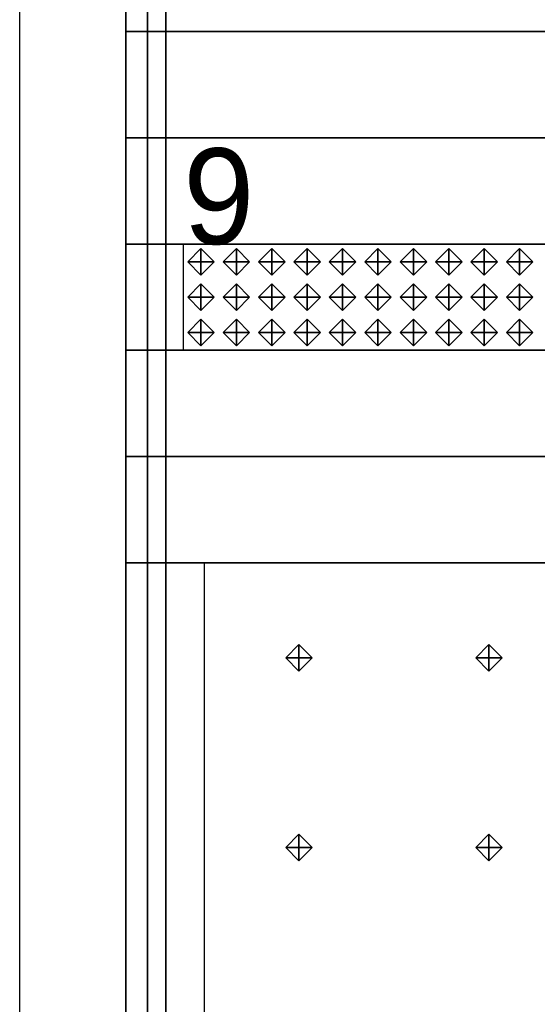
# Model space of a CAD drawing. Header units: inches. Extents: x 0.1 to 82.8, y 0.2 to 48.3.
# Tile 2 of 110: x 0.1 to 1.1, y 2.1 to 3.9. Entities that reach past the tile are written whole.
import ezdxf

# ---------------------------------------------------------------- set-up
doc = ezdxf.new("R2010")
doc.units = ezdxf.units.IN
doc.header["$MEASUREMENT"] = 0
for name, color, linetype, true_color in [('DLX_CALC', 3, 'Continuous', 0x00ff00), ('DLX_CONT', 7, 'Continuous', 0x969696), ('DLX_RESKEY_IDX', 7, 'Continuous', 0x707070)]:
    doc.layers.add(name, color=color, linetype=linetype, true_color=true_color)
doc.styles.add('TableTextStyle', font='txt')

msp = doc.modelspace()

# ---------------------------------------------------------------- linework, layer by layer
at = {"layer": 'DLX_CALC'}
for points in [[(45.6486, 5.713, 0), (45.6486, 33.013, 0), (0.3486, 33.0132, 0), (0.3485, 0.4132, 0), (0.3889, 0.4132, 0), (0.3889, 5.7132, 0), (45.6486, 5.713, 0)], [(45.4565, 3.5132, 0), (0.4565, 3.5132, 0)], [(0.4565, 3.5132, 0), (0.4565, 3.3132, 0)], [(0.4565, 3.3132, 0), (45.4565, 3.3132, 0)], [(45.5733, 2.913, 0), (0.3485, 2.9132, 0), (0.3485, 0.4132, 0), (45.5733, 0.413, 0), (45.5733, 2.913, 0)], [(45.5733, 2.913, 0), (0.4956, 2.9132, 0)], [(0.4956, 2.9132, 0), (0.4956, 0.4132, 0)]]:
    msp.add_polyline3d(points, dxfattribs=at)
at = {"layer": 'DLX_CONT'}
for points in [[(0.1486, 33.2132, 0), (0.1485, 0.2132, 0)], [(0.3486, 33.0132, 0), (0.3485, 0.4132, 0)], [(0.3889, 5.7132, 0), (0.3889, 0.4132, 0)], [(0.3889, 0.4132, 0), (0.3889, 5.7132, 0)], [(0.3889, 5.7132, 0), (0.3889, 0.4132, 0)], [(0.3889, 0.4132, 0), (0.3889, 5.7132, 0)], [(0.4237, 0.4132, 0), (0.4238, 4.5132, 0)], [(0.4238, 4.5132, 0), (0.4237, 0.4132, 0)], [(0.4238, 4.5132, 0), (0.4237, 0.4132, 0)], [(0.4237, 0.4132, 0), (0.4238, 4.5132, 0)], [(0.3889, 4.3132, 0), (0.3889, 0.4132, 0)], [(0.3889, 0.4132, 0), (0.3889, 4.3132, 0)], [(0.3889, 4.3132, 0), (0.3889, 0.4132, 0)], [(0.3889, 0.4132, 0), (0.3889, 4.3132, 0)], [(0.4237, 0.4132, 0), (0.4238, 4.3132, 0)], [(0.4238, 4.3132, 0), (0.4237, 0.4132, 0)], [(0.4237, 0.4132, 0), (0.4238, 4.3132, 0)], [(0.4238, 4.3132, 0), (0.4237, 0.4132, 0)], [(0.3486, 4.1132, 0), (0.3485, 0.4132, 0)], [(0.3485, 0.4132, 0), (0.3486, 4.1132, 0)], [(0.3486, 3.9132, 0), (0.3486, 4.1132, 0)], [(0.3486, 4.1132, 0), (0.3486, 3.9132, 0)], [(0.3485, 0.4132, 0), (0.3486, 3.9132, 0)], [(0.3486, 3.9132, 0), (0.3485, 0.4132, 0)], [(0.3486, 3.9132, 0), (0.3485, 0.4132, 0)], [(0.3485, 0.4132, 0), (0.3486, 3.9132, 0)], [(0.3486, 3.9132, 0), (45.5733, 3.913, 0)], [(45.5733, 3.913, 0), (0.3486, 3.9132, 0)], [(45.5733, 3.913, 0), (0.3486, 3.9132, 0)], [(0.3486, 3.9132, 0), (0.3486, 3.9132, 0)], [(0.3486, 3.9132, 0), (45.5733, 3.913, 0)], [(0.3486, 3.7132, 0), (0.3486, 3.9132, 0)], [(0.3486, 3.9132, 0), (0.3486, 3.9132, 0)], [(0.3486, 3.9132, 0), (45.5733, 3.913, 0)], [(45.5733, 3.913, 0), (0.3486, 3.9132, 0)], [(0.3486, 3.9132, 0), (0.3486, 3.7132, 0)], [(0.3485, 0.4132, 0), (0.3486, 3.7132, 0)], [(0.3486, 3.7132, 0), (0.3485, 0.4132, 0)], [(0.3486, 3.7132, 0), (0.3485, 0.4132, 0)], [(0.3485, 0.4132, 0), (0.3486, 3.7132, 0)], [(0.3486, 3.7132, 0), (45.5733, 3.713, 0)], [(45.5733, 3.713, 0), (0.3486, 3.7132, 0)], [(45.5733, 3.713, 0), (0.3486, 3.7132, 0)], [(0.3486, 3.7132, 0), (0.3486, 3.7132, 0)], [(0.3486, 3.7132, 0), (45.5733, 3.713, 0)], [(0.3486, 3.5132, 0), (0.3486, 3.7132, 0)], [(0.3486, 3.7132, 0), (0.3486, 3.7132, 0)], [(0.3486, 3.7132, 0), (45.5733, 3.713, 0)], [(45.5733, 3.713, 0), (0.3486, 3.7132, 0)], [(0.3486, 3.7132, 0), (0.3486, 3.5132, 0)], [(0.3485, 0.4132, 0), (0.3486, 3.5132, 0)], [(0.3486, 3.5132, 0), (0.3485, 0.4132, 0)], [(45.5733, 3.513, 0), (0.3485, 3.5132, 0)], [(0.3485, 3.5132, 0), (0.3485, 3.5132, 0)], [(0.3485, 3.5132, 0), (45.5733, 3.513, 0)], [(0.3485, 3.5132, 0), (0.3485, 0.4132, 0)], [(0.3485, 3.3132, 0), (0.3485, 3.5132, 0)], [(0.3485, 3.5132, 0), (0.3485, 3.5132, 0)], [(0.3485, 0.4132, 0), (0.3485, 3.5132, 0)], [(0.3485, 3.5132, 0), (45.5733, 3.513, 0)], [(45.5733, 3.513, 0), (0.3485, 3.5132, 0)], [(0.3485, 3.5132, 0), (0.3485, 3.3132, 0)], [(0.3486, 3.5132, 0), (45.5733, 3.513, 0)], [(45.5733, 3.513, 0), (0.3486, 3.5132, 0)], [(0.3485, 0.4132, 0), (0.3485, 3.3132, 0)], [(0.3485, 3.3132, 0), (45.5733, 3.313, 0)], [(45.5733, 3.313, 0), (0.3485, 3.3132, 0)], [(0.3485, 3.3132, 0), (0.3485, 0.4132, 0)], [(45.5733, 3.313, 0), (0.3485, 3.3132, 0)], [(0.3485, 3.3132, 0), (0.3485, 3.3132, 0)], [(0.3485, 3.3132, 0), (45.5733, 3.313, 0)], [(0.3485, 3.3132, 0), (0.3485, 0.4132, 0)], [(0.3485, 3.1132, 0), (0.3485, 3.3132, 0)], [(0.3485, 3.3132, 0), (0.3485, 3.3132, 0)], [(0.3485, 0.4132, 0), (0.3485, 3.3132, 0)], [(0.3485, 3.3132, 0), (45.5733, 3.313, 0)], [(45.5733, 3.313, 0), (0.3485, 3.3132, 0)], [(0.3485, 3.3132, 0), (0.3485, 3.1132, 0)], [(0.3485, 0.4132, 0), (0.3485, 3.1132, 0)], [(0.3485, 3.1132, 0), (45.5733, 3.113, 0)], [(45.5733, 3.113, 0), (0.3485, 3.1132, 0)], [(0.3485, 3.1132, 0), (0.3485, 0.4132, 0)], [(45.5733, 3.113, 0), (0.3485, 3.1132, 0)], [(0.3485, 3.1132, 0), (0.3485, 3.1132, 0)], [(0.3485, 3.1132, 0), (45.5733, 3.113, 0)], [(0.3485, 3.1132, 0), (0.3485, 0.4132, 0)], [(0.3485, 2.9132, 0), (0.3485, 3.1132, 0)], [(0.3485, 3.1132, 0), (0.3485, 3.1132, 0)], [(0.3485, 0.4132, 0), (0.3485, 3.1132, 0)], [(0.3485, 3.1132, 0), (45.5733, 3.113, 0)], [(45.5733, 3.113, 0), (0.3485, 3.1132, 0)], [(0.3485, 3.1132, 0), (0.3485, 2.9132, 0)], [(0.3485, 0.4132, 0), (0.3485, 2.9132, 0)], [(0.3485, 2.9132, 0), (45.5733, 2.913, 0)], [(45.5733, 2.913, 0), (0.3485, 2.9132, 0)], [(0.3485, 2.9132, 0), (0.3485, 0.4132, 0)], [(45.5733, 2.913, 0), (0.3485, 2.9132, 0)], [(0.3485, 2.9132, 0), (0.3485, 2.9132, 0)], [(0.3485, 2.9132, 0), (45.5733, 2.913, 0)], [(0.3485, 2.9132, 0), (0.3485, 0.4132, 0)], [(0.3485, 0.4132, 0), (0.3485, 2.9132, 0)], [(0.3485, 2.9132, 0), (0.3485, 2.9132, 0)], [(0.3485, 0.4132, 0), (0.3485, 2.9132, 0)], [(0.3485, 2.9132, 0), (45.5733, 2.913, 0)], [(45.5733, 2.913, 0), (0.3485, 2.9132, 0)], [(0.3485, 2.9132, 0), (0.3485, 0.4132, 0)]]:
    msp.add_polyline3d(points, dxfattribs=at)

# ---------------------------------------------------------------- texts
at = {"layer": 'DLX_RESKEY_IDX', "style": 'TableTextStyle'}
msp.add_text('9', height=0.18, dxfattribs=at).set_placement((0.4565, 3.5132))

# ---------------------------------------------------------------- meshes
at = {"layer": 'DLX_CALC'}
mesh = msp.add_polyface(dxfattribs=at)
corners = [(0.4649, 3.4798), (0.4899, 3.4548), (0.4899, 3.4798), (0.4899, 3.4548), (0.5149, 3.4798), (0.4899, 3.4798), (0.5149, 3.4798), (0.4899, 3.5048), (0.4899, 3.4798), (0.4899, 3.5048), (0.4649, 3.4798), (0.4899, 3.4798), (0.4899, 3.4548), (0.4649, 3.4798), (0.4899, 3.4798), (0.5149, 3.4798), (0.4899, 3.4548), (0.4899, 3.4798), (0.4899, 3.5048), (0.5149, 3.4798), (0.4899, 3.4798), (0.4649, 3.4798), (0.4899, 3.5048), (0.4899, 3.4798)]
mesh.append_faces([[corners[k] for k in face] for face in [(0, 1, 2), (3, 4, 5), (6, 7, 8), (9, 10, 11), (12, 13, 14), (15, 16, 17), (18, 19, 20), (21, 22, 23)]])
mesh = msp.add_polyface(dxfattribs=at)
corners = [(0.5315, 3.4798), (0.5565, 3.4548), (0.5565, 3.4798), (0.5565, 3.4548), (0.5815, 3.4798), (0.5565, 3.4798), (0.5815, 3.4798), (0.5565, 3.5048), (0.5565, 3.4798), (0.5565, 3.5048), (0.5315, 3.4798), (0.5565, 3.4798), (0.5565, 3.4548), (0.5315, 3.4798), (0.5565, 3.4798), (0.5815, 3.4798), (0.5565, 3.4548), (0.5565, 3.4798), (0.5565, 3.5048), (0.5815, 3.4798), (0.5565, 3.4798), (0.5315, 3.4798), (0.5565, 3.5048), (0.5565, 3.4798)]
mesh.append_faces([[corners[k] for k in face] for face in [(0, 1, 2), (3, 4, 5), (6, 7, 8), (9, 10, 11), (12, 13, 14), (15, 16, 17), (18, 19, 20), (21, 22, 23)]])
mesh = msp.add_polyface(dxfattribs=at)
corners = [(0.5982, 3.4798), (0.6232, 3.4548), (0.6232, 3.4798), (0.6232, 3.4548), (0.6482, 3.4798), (0.6232, 3.4798), (0.6482, 3.4798), (0.6232, 3.5048), (0.6232, 3.4798), (0.6232, 3.5048), (0.5982, 3.4798), (0.6232, 3.4798), (0.6232, 3.4548), (0.5982, 3.4798), (0.6232, 3.4798), (0.6482, 3.4798), (0.6232, 3.4548), (0.6232, 3.4798), (0.6232, 3.5048), (0.6482, 3.4798), (0.6232, 3.4798), (0.5982, 3.4798), (0.6232, 3.5048), (0.6232, 3.4798)]
mesh.append_faces([[corners[k] for k in face] for face in [(0, 1, 2), (3, 4, 5), (6, 7, 8), (9, 10, 11), (12, 13, 14), (15, 16, 17), (18, 19, 20), (21, 22, 23)]])
mesh = msp.add_polyface(dxfattribs=at)
corners = [(0.6649, 3.4798), (0.6899, 3.4548), (0.6899, 3.4798), (0.6899, 3.4548), (0.7149, 3.4798), (0.6899, 3.4798), (0.7149, 3.4798), (0.6899, 3.5048), (0.6899, 3.4798), (0.6899, 3.5048), (0.6649, 3.4798), (0.6899, 3.4798), (0.6899, 3.4548), (0.6649, 3.4798), (0.6899, 3.4798), (0.7149, 3.4798), (0.6899, 3.4548), (0.6899, 3.4798), (0.6899, 3.5048), (0.7149, 3.4798), (0.6899, 3.4798), (0.6649, 3.4798), (0.6899, 3.5048), (0.6899, 3.4798)]
mesh.append_faces([[corners[k] for k in face] for face in [(0, 1, 2), (3, 4, 5), (6, 7, 8), (9, 10, 11), (12, 13, 14), (15, 16, 17), (18, 19, 20), (21, 22, 23)]])
mesh = msp.add_polyface(dxfattribs=at)
corners = [(0.7315, 3.4798), (0.7565, 3.4548), (0.7565, 3.4798), (0.7565, 3.4548), (0.7815, 3.4798), (0.7565, 3.4798), (0.7815, 3.4798), (0.7565, 3.5048), (0.7565, 3.4798), (0.7565, 3.5048), (0.7315, 3.4798), (0.7565, 3.4798), (0.7565, 3.4548), (0.7315, 3.4798), (0.7565, 3.4798), (0.7815, 3.4798), (0.7565, 3.4548), (0.7565, 3.4798), (0.7565, 3.5048), (0.7815, 3.4798), (0.7565, 3.4798), (0.7315, 3.4798), (0.7565, 3.5048), (0.7565, 3.4798)]
mesh.append_faces([[corners[k] for k in face] for face in [(0, 1, 2), (3, 4, 5), (6, 7, 8), (9, 10, 11), (12, 13, 14), (15, 16, 17), (18, 19, 20), (21, 22, 23)]])
mesh = msp.add_polyface(dxfattribs=at)
corners = [(0.7982, 3.4798), (0.8232, 3.4548), (0.8232, 3.4798), (0.8232, 3.4548), (0.8482, 3.4798), (0.8232, 3.4798), (0.8482, 3.4798), (0.8232, 3.5048), (0.8232, 3.4798), (0.8232, 3.5048), (0.7982, 3.4798), (0.8232, 3.4798), (0.8232, 3.4548), (0.7982, 3.4798), (0.8232, 3.4798), (0.8482, 3.4798), (0.8232, 3.4548), (0.8232, 3.4798), (0.8232, 3.5048), (0.8482, 3.4798), (0.8232, 3.4798), (0.7982, 3.4798), (0.8232, 3.5048), (0.8232, 3.4798)]
mesh.append_faces([[corners[k] for k in face] for face in [(0, 1, 2), (3, 4, 5), (6, 7, 8), (9, 10, 11), (12, 13, 14), (15, 16, 17), (18, 19, 20), (21, 22, 23)]])
mesh = msp.add_polyface(dxfattribs=at)
corners = [(0.8649, 3.4798), (0.8899, 3.4548), (0.8899, 3.4798), (0.8899, 3.4548), (0.9149, 3.4798), (0.8899, 3.4798), (0.9149, 3.4798), (0.8899, 3.5048), (0.8899, 3.4798), (0.8899, 3.5048), (0.8649, 3.4798), (0.8899, 3.4798), (0.8899, 3.4548), (0.8649, 3.4798), (0.8899, 3.4798), (0.9149, 3.4798), (0.8899, 3.4548), (0.8899, 3.4798), (0.8899, 3.5048), (0.9149, 3.4798), (0.8899, 3.4798), (0.8649, 3.4798), (0.8899, 3.5048), (0.8899, 3.4798)]
mesh.append_faces([[corners[k] for k in face] for face in [(0, 1, 2), (3, 4, 5), (6, 7, 8), (9, 10, 11), (12, 13, 14), (15, 16, 17), (18, 19, 20), (21, 22, 23)]])
mesh = msp.add_polyface(dxfattribs=at)
corners = [(0.9315, 3.4798), (0.9565, 3.4548), (0.9565, 3.4798), (0.9565, 3.4548), (0.9815, 3.4798), (0.9565, 3.4798), (0.9815, 3.4798), (0.9565, 3.5048), (0.9565, 3.4798), (0.9565, 3.5048), (0.9315, 3.4798), (0.9565, 3.4798), (0.9565, 3.4548), (0.9315, 3.4798), (0.9565, 3.4798), (0.9815, 3.4798), (0.9565, 3.4548), (0.9565, 3.4798), (0.9565, 3.5048), (0.9815, 3.4798), (0.9565, 3.4798), (0.9315, 3.4798), (0.9565, 3.5048), (0.9565, 3.4798)]
mesh.append_faces([[corners[k] for k in face] for face in [(0, 1, 2), (3, 4, 5), (6, 7, 8), (9, 10, 11), (12, 13, 14), (15, 16, 17), (18, 19, 20), (21, 22, 23)]])
mesh = msp.add_polyface(dxfattribs=at)
corners = [(0.9982, 3.4798), (1.0232, 3.4548), (1.0232, 3.4798), (1.0232, 3.4548), (1.0482, 3.4798), (1.0232, 3.4798), (1.0482, 3.4798), (1.0232, 3.5048), (1.0232, 3.4798), (1.0232, 3.5048), (0.9982, 3.4798), (1.0232, 3.4798), (1.0232, 3.4548), (0.9982, 3.4798), (1.0232, 3.4798), (1.0482, 3.4798), (1.0232, 3.4548), (1.0232, 3.4798), (1.0232, 3.5048), (1.0482, 3.4798), (1.0232, 3.4798), (0.9982, 3.4798), (1.0232, 3.5048), (1.0232, 3.4798)]
mesh.append_faces([[corners[k] for k in face] for face in [(0, 1, 2), (3, 4, 5), (6, 7, 8), (9, 10, 11), (12, 13, 14), (15, 16, 17), (18, 19, 20), (21, 22, 23)]])
mesh = msp.add_polyface(dxfattribs=at)
corners = [(1.0649, 3.4798), (1.0899, 3.4548), (1.0899, 3.4798), (1.0899, 3.4548), (1.1149, 3.4798), (1.0899, 3.4798), (1.1149, 3.4798), (1.0899, 3.5048), (1.0899, 3.4798), (1.0899, 3.5048), (1.0649, 3.4798), (1.0899, 3.4798), (1.0899, 3.4548), (1.0649, 3.4798), (1.0899, 3.4798), (1.1149, 3.4798), (1.0899, 3.4548), (1.0899, 3.4798), (1.0899, 3.5048), (1.1149, 3.4798), (1.0899, 3.4798), (1.0649, 3.4798), (1.0899, 3.5048), (1.0899, 3.4798)]
mesh.append_faces([[corners[k] for k in face] for face in [(0, 1, 2), (3, 4, 5), (6, 7, 8), (9, 10, 11), (12, 13, 14), (15, 16, 17), (18, 19, 20), (21, 22, 23)]])
mesh = msp.add_polyface(dxfattribs=at)
corners = [(0.4649, 3.4132), (0.4899, 3.3882), (0.4899, 3.4132), (0.4899, 3.3882), (0.5149, 3.4132), (0.4899, 3.4132), (0.5149, 3.4132), (0.4899, 3.4382), (0.4899, 3.4132), (0.4899, 3.4382), (0.4649, 3.4132), (0.4899, 3.4132), (0.4899, 3.3882), (0.4649, 3.4132), (0.4899, 3.4132), (0.5149, 3.4132), (0.4899, 3.3882), (0.4899, 3.4132), (0.4899, 3.4382), (0.5149, 3.4132), (0.4899, 3.4132), (0.4649, 3.4132), (0.4899, 3.4382), (0.4899, 3.4132)]
mesh.append_faces([[corners[k] for k in face] for face in [(0, 1, 2), (3, 4, 5), (6, 7, 8), (9, 10, 11), (12, 13, 14), (15, 16, 17), (18, 19, 20), (21, 22, 23)]])
mesh = msp.add_polyface(dxfattribs=at)
corners = [(0.5315, 3.4132), (0.5565, 3.3882), (0.5565, 3.4132), (0.5565, 3.3882), (0.5815, 3.4132), (0.5565, 3.4132), (0.5815, 3.4132), (0.5565, 3.4382), (0.5565, 3.4132), (0.5565, 3.4382), (0.5315, 3.4132), (0.5565, 3.4132), (0.5565, 3.3882), (0.5315, 3.4132), (0.5565, 3.4132), (0.5815, 3.4132), (0.5565, 3.3882), (0.5565, 3.4132), (0.5565, 3.4382), (0.5815, 3.4132), (0.5565, 3.4132), (0.5315, 3.4132), (0.5565, 3.4382), (0.5565, 3.4132)]
mesh.append_faces([[corners[k] for k in face] for face in [(0, 1, 2), (3, 4, 5), (6, 7, 8), (9, 10, 11), (12, 13, 14), (15, 16, 17), (18, 19, 20), (21, 22, 23)]])
mesh = msp.add_polyface(dxfattribs=at)
corners = [(0.5982, 3.4132), (0.6232, 3.3882), (0.6232, 3.4132), (0.6232, 3.3882), (0.6482, 3.4132), (0.6232, 3.4132), (0.6482, 3.4132), (0.6232, 3.4382), (0.6232, 3.4132), (0.6232, 3.4382), (0.5982, 3.4132), (0.6232, 3.4132), (0.6232, 3.3882), (0.5982, 3.4132), (0.6232, 3.4132), (0.6482, 3.4132), (0.6232, 3.3882), (0.6232, 3.4132), (0.6232, 3.4382), (0.6482, 3.4132), (0.6232, 3.4132), (0.5982, 3.4132), (0.6232, 3.4382), (0.6232, 3.4132)]
mesh.append_faces([[corners[k] for k in face] for face in [(0, 1, 2), (3, 4, 5), (6, 7, 8), (9, 10, 11), (12, 13, 14), (15, 16, 17), (18, 19, 20), (21, 22, 23)]])
mesh = msp.add_polyface(dxfattribs=at)
corners = [(0.6649, 3.4132), (0.6899, 3.3882), (0.6899, 3.4132), (0.6899, 3.3882), (0.7149, 3.4132), (0.6899, 3.4132), (0.7149, 3.4132), (0.6899, 3.4382), (0.6899, 3.4132), (0.6899, 3.4382), (0.6649, 3.4132), (0.6899, 3.4132), (0.6899, 3.3882), (0.6649, 3.4132), (0.6899, 3.4132), (0.7149, 3.4132), (0.6899, 3.3882), (0.6899, 3.4132), (0.6899, 3.4382), (0.7149, 3.4132), (0.6899, 3.4132), (0.6649, 3.4132), (0.6899, 3.4382), (0.6899, 3.4132)]
mesh.append_faces([[corners[k] for k in face] for face in [(0, 1, 2), (3, 4, 5), (6, 7, 8), (9, 10, 11), (12, 13, 14), (15, 16, 17), (18, 19, 20), (21, 22, 23)]])
mesh = msp.add_polyface(dxfattribs=at)
corners = [(0.7315, 3.4132), (0.7565, 3.3882), (0.7565, 3.4132), (0.7565, 3.3882), (0.7815, 3.4132), (0.7565, 3.4132), (0.7815, 3.4132), (0.7565, 3.4382), (0.7565, 3.4132), (0.7565, 3.4382), (0.7315, 3.4132), (0.7565, 3.4132), (0.7565, 3.3882), (0.7315, 3.4132), (0.7565, 3.4132), (0.7815, 3.4132), (0.7565, 3.3882), (0.7565, 3.4132), (0.7565, 3.4382), (0.7815, 3.4132), (0.7565, 3.4132), (0.7315, 3.4132), (0.7565, 3.4382), (0.7565, 3.4132)]
mesh.append_faces([[corners[k] for k in face] for face in [(0, 1, 2), (3, 4, 5), (6, 7, 8), (9, 10, 11), (12, 13, 14), (15, 16, 17), (18, 19, 20), (21, 22, 23)]])
mesh = msp.add_polyface(dxfattribs=at)
corners = [(0.7982, 3.4132), (0.8232, 3.3882), (0.8232, 3.4132), (0.8232, 3.3882), (0.8482, 3.4132), (0.8232, 3.4132), (0.8482, 3.4132), (0.8232, 3.4382), (0.8232, 3.4132), (0.8232, 3.4382), (0.7982, 3.4132), (0.8232, 3.4132), (0.8232, 3.3882), (0.7982, 3.4132), (0.8232, 3.4132), (0.8482, 3.4132), (0.8232, 3.3882), (0.8232, 3.4132), (0.8232, 3.4382), (0.8482, 3.4132), (0.8232, 3.4132), (0.7982, 3.4132), (0.8232, 3.4382), (0.8232, 3.4132)]
mesh.append_faces([[corners[k] for k in face] for face in [(0, 1, 2), (3, 4, 5), (6, 7, 8), (9, 10, 11), (12, 13, 14), (15, 16, 17), (18, 19, 20), (21, 22, 23)]])
mesh = msp.add_polyface(dxfattribs=at)
corners = [(0.8649, 3.4132), (0.8899, 3.3882), (0.8899, 3.4132), (0.8899, 3.3882), (0.9149, 3.4132), (0.8899, 3.4132), (0.9149, 3.4132), (0.8899, 3.4382), (0.8899, 3.4132), (0.8899, 3.4382), (0.8649, 3.4132), (0.8899, 3.4132), (0.8899, 3.3882), (0.8649, 3.4132), (0.8899, 3.4132), (0.9149, 3.4132), (0.8899, 3.3882), (0.8899, 3.4132), (0.8899, 3.4382), (0.9149, 3.4132), (0.8899, 3.4132), (0.8649, 3.4132), (0.8899, 3.4382), (0.8899, 3.4132)]
mesh.append_faces([[corners[k] for k in face] for face in [(0, 1, 2), (3, 4, 5), (6, 7, 8), (9, 10, 11), (12, 13, 14), (15, 16, 17), (18, 19, 20), (21, 22, 23)]])
mesh = msp.add_polyface(dxfattribs=at)
corners = [(0.9315, 3.4132), (0.9565, 3.3882), (0.9565, 3.4132), (0.9565, 3.3882), (0.9815, 3.4132), (0.9565, 3.4132), (0.9815, 3.4132), (0.9565, 3.4382), (0.9565, 3.4132), (0.9565, 3.4382), (0.9315, 3.4132), (0.9565, 3.4132), (0.9565, 3.3882), (0.9315, 3.4132), (0.9565, 3.4132), (0.9815, 3.4132), (0.9565, 3.3882), (0.9565, 3.4132), (0.9565, 3.4382), (0.9815, 3.4132), (0.9565, 3.4132), (0.9315, 3.4132), (0.9565, 3.4382), (0.9565, 3.4132)]
mesh.append_faces([[corners[k] for k in face] for face in [(0, 1, 2), (3, 4, 5), (6, 7, 8), (9, 10, 11), (12, 13, 14), (15, 16, 17), (18, 19, 20), (21, 22, 23)]])
mesh = msp.add_polyface(dxfattribs=at)
corners = [(0.9982, 3.4132), (1.0232, 3.3882), (1.0232, 3.4132), (1.0232, 3.3882), (1.0482, 3.4132), (1.0232, 3.4132), (1.0482, 3.4132), (1.0232, 3.4382), (1.0232, 3.4132), (1.0232, 3.4382), (0.9982, 3.4132), (1.0232, 3.4132), (1.0232, 3.3882), (0.9982, 3.4132), (1.0232, 3.4132), (1.0482, 3.4132), (1.0232, 3.3882), (1.0232, 3.4132), (1.0232, 3.4382), (1.0482, 3.4132), (1.0232, 3.4132), (0.9982, 3.4132), (1.0232, 3.4382), (1.0232, 3.4132)]
mesh.append_faces([[corners[k] for k in face] for face in [(0, 1, 2), (3, 4, 5), (6, 7, 8), (9, 10, 11), (12, 13, 14), (15, 16, 17), (18, 19, 20), (21, 22, 23)]])
mesh = msp.add_polyface(dxfattribs=at)
corners = [(1.0649, 3.4132), (1.0899, 3.3882), (1.0899, 3.4132), (1.0899, 3.3882), (1.1149, 3.4132), (1.0899, 3.4132), (1.1149, 3.4132), (1.0899, 3.4382), (1.0899, 3.4132), (1.0899, 3.4382), (1.0649, 3.4132), (1.0899, 3.4132), (1.0899, 3.3882), (1.0649, 3.4132), (1.0899, 3.4132), (1.1149, 3.4132), (1.0899, 3.3882), (1.0899, 3.4132), (1.0899, 3.4382), (1.1149, 3.4132), (1.0899, 3.4132), (1.0649, 3.4132), (1.0899, 3.4382), (1.0899, 3.4132)]
mesh.append_faces([[corners[k] for k in face] for face in [(0, 1, 2), (3, 4, 5), (6, 7, 8), (9, 10, 11), (12, 13, 14), (15, 16, 17), (18, 19, 20), (21, 22, 23)]])
mesh = msp.add_polyface(dxfattribs=at)
corners = [(0.4649, 3.3465), (0.4899, 3.3215), (0.4899, 3.3465), (0.4899, 3.3215), (0.5149, 3.3465), (0.4899, 3.3465), (0.5149, 3.3465), (0.4899, 3.3715), (0.4899, 3.3465), (0.4899, 3.3715), (0.4649, 3.3465), (0.4899, 3.3465), (0.4899, 3.3215), (0.4649, 3.3465), (0.4899, 3.3465), (0.5149, 3.3465), (0.4899, 3.3215), (0.4899, 3.3465), (0.4899, 3.3715), (0.5149, 3.3465), (0.4899, 3.3465), (0.4649, 3.3465), (0.4899, 3.3715), (0.4899, 3.3465)]
mesh.append_faces([[corners[k] for k in face] for face in [(0, 1, 2), (3, 4, 5), (6, 7, 8), (9, 10, 11), (12, 13, 14), (15, 16, 17), (18, 19, 20), (21, 22, 23)]])
mesh = msp.add_polyface(dxfattribs=at)
corners = [(0.5315, 3.3465), (0.5565, 3.3215), (0.5565, 3.3465), (0.5565, 3.3215), (0.5815, 3.3465), (0.5565, 3.3465), (0.5815, 3.3465), (0.5565, 3.3715), (0.5565, 3.3465), (0.5565, 3.3715), (0.5315, 3.3465), (0.5565, 3.3465), (0.5565, 3.3215), (0.5315, 3.3465), (0.5565, 3.3465), (0.5815, 3.3465), (0.5565, 3.3215), (0.5565, 3.3465), (0.5565, 3.3715), (0.5815, 3.3465), (0.5565, 3.3465), (0.5315, 3.3465), (0.5565, 3.3715), (0.5565, 3.3465)]
mesh.append_faces([[corners[k] for k in face] for face in [(0, 1, 2), (3, 4, 5), (6, 7, 8), (9, 10, 11), (12, 13, 14), (15, 16, 17), (18, 19, 20), (21, 22, 23)]])
mesh = msp.add_polyface(dxfattribs=at)
corners = [(0.5982, 3.3465), (0.6232, 3.3215), (0.6232, 3.3465), (0.6232, 3.3215), (0.6482, 3.3465), (0.6232, 3.3465), (0.6482, 3.3465), (0.6232, 3.3715), (0.6232, 3.3465), (0.6232, 3.3715), (0.5982, 3.3465), (0.6232, 3.3465), (0.6232, 3.3215), (0.5982, 3.3465), (0.6232, 3.3465), (0.6482, 3.3465), (0.6232, 3.3215), (0.6232, 3.3465), (0.6232, 3.3715), (0.6482, 3.3465), (0.6232, 3.3465), (0.5982, 3.3465), (0.6232, 3.3715), (0.6232, 3.3465)]
mesh.append_faces([[corners[k] for k in face] for face in [(0, 1, 2), (3, 4, 5), (6, 7, 8), (9, 10, 11), (12, 13, 14), (15, 16, 17), (18, 19, 20), (21, 22, 23)]])
mesh = msp.add_polyface(dxfattribs=at)
corners = [(0.6649, 3.3465), (0.6899, 3.3215), (0.6899, 3.3465), (0.6899, 3.3215), (0.7149, 3.3465), (0.6899, 3.3465), (0.7149, 3.3465), (0.6899, 3.3715), (0.6899, 3.3465), (0.6899, 3.3715), (0.6649, 3.3465), (0.6899, 3.3465), (0.6899, 3.3215), (0.6649, 3.3465), (0.6899, 3.3465), (0.7149, 3.3465), (0.6899, 3.3215), (0.6899, 3.3465), (0.6899, 3.3715), (0.7149, 3.3465), (0.6899, 3.3465), (0.6649, 3.3465), (0.6899, 3.3715), (0.6899, 3.3465)]
mesh.append_faces([[corners[k] for k in face] for face in [(0, 1, 2), (3, 4, 5), (6, 7, 8), (9, 10, 11), (12, 13, 14), (15, 16, 17), (18, 19, 20), (21, 22, 23)]])
mesh = msp.add_polyface(dxfattribs=at)
corners = [(0.7315, 3.3465), (0.7565, 3.3215), (0.7565, 3.3465), (0.7565, 3.3215), (0.7815, 3.3465), (0.7565, 3.3465), (0.7815, 3.3465), (0.7565, 3.3715), (0.7565, 3.3465), (0.7565, 3.3715), (0.7315, 3.3465), (0.7565, 3.3465), (0.7565, 3.3215), (0.7315, 3.3465), (0.7565, 3.3465), (0.7815, 3.3465), (0.7565, 3.3215), (0.7565, 3.3465), (0.7565, 3.3715), (0.7815, 3.3465), (0.7565, 3.3465), (0.7315, 3.3465), (0.7565, 3.3715), (0.7565, 3.3465)]
mesh.append_faces([[corners[k] for k in face] for face in [(0, 1, 2), (3, 4, 5), (6, 7, 8), (9, 10, 11), (12, 13, 14), (15, 16, 17), (18, 19, 20), (21, 22, 23)]])
mesh = msp.add_polyface(dxfattribs=at)
corners = [(0.7982, 3.3465), (0.8232, 3.3215), (0.8232, 3.3465), (0.8232, 3.3215), (0.8482, 3.3465), (0.8232, 3.3465), (0.8482, 3.3465), (0.8232, 3.3715), (0.8232, 3.3465), (0.8232, 3.3715), (0.7982, 3.3465), (0.8232, 3.3465), (0.8232, 3.3215), (0.7982, 3.3465), (0.8232, 3.3465), (0.8482, 3.3465), (0.8232, 3.3215), (0.8232, 3.3465), (0.8232, 3.3715), (0.8482, 3.3465), (0.8232, 3.3465), (0.7982, 3.3465), (0.8232, 3.3715), (0.8232, 3.3465)]
mesh.append_faces([[corners[k] for k in face] for face in [(0, 1, 2), (3, 4, 5), (6, 7, 8), (9, 10, 11), (12, 13, 14), (15, 16, 17), (18, 19, 20), (21, 22, 23)]])
mesh = msp.add_polyface(dxfattribs=at)
corners = [(0.8649, 3.3465), (0.8899, 3.3215), (0.8899, 3.3465), (0.8899, 3.3215), (0.9149, 3.3465), (0.8899, 3.3465), (0.9149, 3.3465), (0.8899, 3.3715), (0.8899, 3.3465), (0.8899, 3.3715), (0.8649, 3.3465), (0.8899, 3.3465), (0.8899, 3.3215), (0.8649, 3.3465), (0.8899, 3.3465), (0.9149, 3.3465), (0.8899, 3.3215), (0.8899, 3.3465), (0.8899, 3.3715), (0.9149, 3.3465), (0.8899, 3.3465), (0.8649, 3.3465), (0.8899, 3.3715), (0.8899, 3.3465)]
mesh.append_faces([[corners[k] for k in face] for face in [(0, 1, 2), (3, 4, 5), (6, 7, 8), (9, 10, 11), (12, 13, 14), (15, 16, 17), (18, 19, 20), (21, 22, 23)]])
mesh = msp.add_polyface(dxfattribs=at)
corners = [(0.9315, 3.3465), (0.9565, 3.3215), (0.9565, 3.3465), (0.9565, 3.3215), (0.9815, 3.3465), (0.9565, 3.3465), (0.9815, 3.3465), (0.9565, 3.3715), (0.9565, 3.3465), (0.9565, 3.3715), (0.9315, 3.3465), (0.9565, 3.3465), (0.9565, 3.3215), (0.9315, 3.3465), (0.9565, 3.3465), (0.9815, 3.3465), (0.9565, 3.3215), (0.9565, 3.3465), (0.9565, 3.3715), (0.9815, 3.3465), (0.9565, 3.3465), (0.9315, 3.3465), (0.9565, 3.3715), (0.9565, 3.3465)]
mesh.append_faces([[corners[k] for k in face] for face in [(0, 1, 2), (3, 4, 5), (6, 7, 8), (9, 10, 11), (12, 13, 14), (15, 16, 17), (18, 19, 20), (21, 22, 23)]])
mesh = msp.add_polyface(dxfattribs=at)
corners = [(0.9982, 3.3465), (1.0232, 3.3215), (1.0232, 3.3465), (1.0232, 3.3215), (1.0482, 3.3465), (1.0232, 3.3465), (1.0482, 3.3465), (1.0232, 3.3715), (1.0232, 3.3465), (1.0232, 3.3715), (0.9982, 3.3465), (1.0232, 3.3465), (1.0232, 3.3215), (0.9982, 3.3465), (1.0232, 3.3465), (1.0482, 3.3465), (1.0232, 3.3215), (1.0232, 3.3465), (1.0232, 3.3715), (1.0482, 3.3465), (1.0232, 3.3465), (0.9982, 3.3465), (1.0232, 3.3715), (1.0232, 3.3465)]
mesh.append_faces([[corners[k] for k in face] for face in [(0, 1, 2), (3, 4, 5), (6, 7, 8), (9, 10, 11), (12, 13, 14), (15, 16, 17), (18, 19, 20), (21, 22, 23)]])
mesh = msp.add_polyface(dxfattribs=at)
corners = [(1.0649, 3.3465), (1.0899, 3.3215), (1.0899, 3.3465), (1.0899, 3.3215), (1.1149, 3.3465), (1.0899, 3.3465), (1.1149, 3.3465), (1.0899, 3.3715), (1.0899, 3.3465), (1.0899, 3.3715), (1.0649, 3.3465), (1.0899, 3.3465), (1.0899, 3.3215), (1.0649, 3.3465), (1.0899, 3.3465), (1.1149, 3.3465), (1.0899, 3.3215), (1.0899, 3.3465), (1.0899, 3.3715), (1.1149, 3.3465), (1.0899, 3.3465), (1.0649, 3.3465), (1.0899, 3.3715), (1.0899, 3.3465)]
mesh.append_faces([[corners[k] for k in face] for face in [(0, 1, 2), (3, 4, 5), (6, 7, 8), (9, 10, 11), (12, 13, 14), (15, 16, 17), (18, 19, 20), (21, 22, 23)]])
mesh = msp.add_polyface(dxfattribs=at)
corners = [(0.6744, 2.7096), (0.6994, 2.7346), (0.6744, 2.7346), (0.6994, 2.7346), (0.6744, 2.7596), (0.6744, 2.7346), (0.6744, 2.7596), (0.6494, 2.7346), (0.6744, 2.7346), (0.6494, 2.7346), (0.6744, 2.7096), (0.6744, 2.7346), (0.6994, 2.7346), (0.6744, 2.7096), (0.6744, 2.7346), (0.6744, 2.7596), (0.6994, 2.7346), (0.6744, 2.7346), (0.6494, 2.7346), (0.6744, 2.7596), (0.6744, 2.7346), (0.6744, 2.7096), (0.6494, 2.7346), (0.6744, 2.7346)]
mesh.append_faces([[corners[k] for k in face] for face in [(0, 1, 2), (3, 4, 5), (6, 7, 8), (9, 10, 11), (12, 13, 14), (15, 16, 17), (18, 19, 20), (21, 22, 23)]])
mesh = msp.add_polyface(dxfattribs=at)
corners = [(1.0322, 2.7096), (1.0572, 2.7346), (1.0322, 2.7346), (1.0572, 2.7346), (1.0322, 2.7596), (1.0322, 2.7346), (1.0322, 2.7596), (1.0072, 2.7346), (1.0322, 2.7346), (1.0072, 2.7346), (1.0322, 2.7096), (1.0322, 2.7346), (1.0572, 2.7346), (1.0322, 2.7096), (1.0322, 2.7346), (1.0322, 2.7596), (1.0572, 2.7346), (1.0322, 2.7346), (1.0072, 2.7346), (1.0322, 2.7596), (1.0322, 2.7346), (1.0322, 2.7096), (1.0072, 2.7346), (1.0322, 2.7346)]
mesh.append_faces([[corners[k] for k in face] for face in [(0, 1, 2), (3, 4, 5), (6, 7, 8), (9, 10, 11), (12, 13, 14), (15, 16, 17), (18, 19, 20), (21, 22, 23)]])
mesh = msp.add_polyface(dxfattribs=at)
corners = [(0.6744, 2.3524), (0.6994, 2.3774), (0.6744, 2.3774), (0.6994, 2.3774), (0.6744, 2.4024), (0.6744, 2.3774), (0.6744, 2.4024), (0.6494, 2.3774), (0.6744, 2.3774), (0.6494, 2.3774), (0.6744, 2.3524), (0.6744, 2.3774), (0.6994, 2.3774), (0.6744, 2.3524), (0.6744, 2.3774), (0.6744, 2.4024), (0.6994, 2.3774), (0.6744, 2.3774), (0.6494, 2.3774), (0.6744, 2.4024), (0.6744, 2.3774), (0.6744, 2.3524), (0.6494, 2.3774), (0.6744, 2.3774)]
mesh.append_faces([[corners[k] for k in face] for face in [(0, 1, 2), (3, 4, 5), (6, 7, 8), (9, 10, 11), (12, 13, 14), (15, 16, 17), (18, 19, 20), (21, 22, 23)]])
mesh = msp.add_polyface(dxfattribs=at)
corners = [(1.0322, 2.3524), (1.0572, 2.3774), (1.0322, 2.3774), (1.0572, 2.3774), (1.0322, 2.4024), (1.0322, 2.3774), (1.0322, 2.4024), (1.0072, 2.3774), (1.0322, 2.3774), (1.0072, 2.3774), (1.0322, 2.3524), (1.0322, 2.3774), (1.0572, 2.3774), (1.0322, 2.3524), (1.0322, 2.3774), (1.0322, 2.4024), (1.0572, 2.3774), (1.0322, 2.3774), (1.0072, 2.3774), (1.0322, 2.4024), (1.0322, 2.3774), (1.0322, 2.3524), (1.0072, 2.3774), (1.0322, 2.3774)]
mesh.append_faces([[corners[k] for k in face] for face in [(0, 1, 2), (3, 4, 5), (6, 7, 8), (9, 10, 11), (12, 13, 14), (15, 16, 17), (18, 19, 20), (21, 22, 23)]])

doc.saveas('drawing.dxf')
